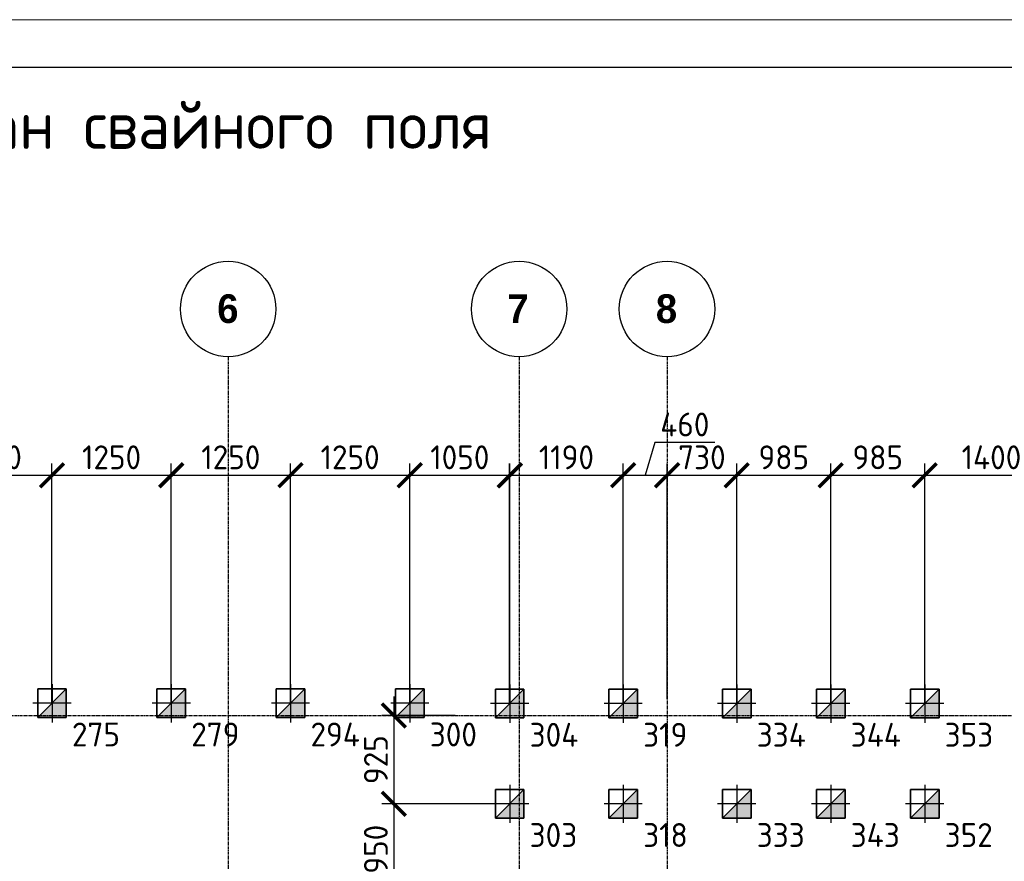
# Model space of a CAD drawing. Header units: millimetres. Extents: x -93479 to 1057970, y -66333 to 172656.
# Tile 242 of 256: x 381143 to 391462, y 52290 to 61105. Entities that reach past the tile are written whole.
import ezdxf

# ---------------------------------------------------------------- set-up
doc = ezdxf.new("R2010")
doc.units = ezdxf.units.MM
for name, pattern in [('______5', [1100, 800, -100, 100, -100]), ('DASHDOT', [25.4, 12.7, -6.35, 0, -6.35]), ('осевая', [50.8, 31.75, -6.35, 6.35, -6.35])]:
    doc.linetypes.add(name, pattern=pattern)
for name, color, linetype, lineweight in [('КО_оси', 1, 'DASHDOT', 25), ('КО_осн_тон', 183, 'Continuous', 25), ('КО_фундаменты', 2, 'Continuous', 50), ('Оси', 40, '______5', 18), ('РАЗМЕРЫ', 7, 'Continuous', 9), ('ТОНКИЕ', 7, 'Continuous', 9), ('Узлы', 7, 'Continuous', 0)]:
    doc.layers.add(name, color=color, linetype=linetype, lineweight=lineweight)
doc.layers.add('ТОЛСТЫЕ_ОСНОВНЫЕ', color=6, linetype='Continuous')
doc.styles.add('GOST-2.304_Type-B', font='GOST_Common.ttf')
doc.styles.add('MtXpl_Century Gothic', font='GOTHICB.TTF', dxfattribs={"height": 0.2})
doc.styles.add('ГОСТ', font='GOST_Common.ttf')
doc.dimstyles.new('СПДС', dxfattribs={"dimscale": 100, "dimtxt": 2.5, "dimasz": 2.5, "dimexe": 1.25, "dimexo": 0, "dimtad": 1, "dimdec": 0, "dimtxsty": 'GOST-2.304_Type-B', "dimblk": 'ARCHTICK', "dimcen": 2.5, "dimdle": 2, "dimadec": 0, "dimazin": 2, "dimtfac": 0.75, "dimtdec": 0, "dimtmove": 1, "dimatfit": 3, "dimfxl": 1, "dimtolj": 1, "dimarcsym": 1})

# ---------------------------------------------------------------- blocks, each defined once
blk = doc.blocks.new('*U1948')
at = {"layer": 'ТОЛСТЫЕ_ОСНОВНЫЕ', "color": 7}
blk.add_lwpolyline([(20, 5), (836, 5), (836, 589), (20, 589)], close=True, dxfattribs=at)
at = {"layer": 'ТОНКИЕ', "color": 7}
blk.add_lwpolyline([(0, 0), (841, 0), (841, 594), (0, 594)], close=True, dxfattribs=at)
blk = doc.blocks.new('оси')
at = {"color": 7, "linetype": 'ByBlock', "lineweight": -2}
for centre in [(21513, 651.4), (24563, 651.4), (26113, 651.4)]:
    blk.add_circle(centre, 500, dxfattribs=at)
at = {"layer": 'Оси', "color": 7, "linetype": 'осевая', "lineweight": 25, "transparency": 33554687}
for p, q in [((21513.5, 151.4), (21513.5, -36280.2)), ((24563.5, 151.4), (24563.5, -36280.2)), ((26113.5, 151.4), (26113.5, -36280.2)), ((-11815.1, -3606.9), (53620.6, -3606.9))]:
    blk.add_line(p, q, dxfattribs=at)
at = {"layer": 'Оси', "color": 7, "lineweight": 25, "transparency": 33554687, "style": 'MtXpl_Century Gothic'}
for s, p in [('6', (21398.4, 505.2)), ('7', (24439.5, 505.2)), ('8', (25996, 505.2))]:
    blk.add_text(s, height=300, dxfattribs=at).set_placement(p)
blk = doc.blocks.new('сваи тип2')
at = {"layer": 'КО_оси', "color": 7, "ltscale": 100}
for p, q in [((-22918, 28209), (-22918, 27809)), ((-22718, 28009), (-23118, 28009))]:
    blk.add_line(p, q, dxfattribs=at)
at = {"layer": 'КО_фундаменты', "color": 7, "lineweight": 35, "ltscale": 100}
for p, q in [((-22768, 28159), (-23068, 28159)), ((-23068, 28159), (-23068, 27859)), ((-22768, 27859), (-22768, 28159)), ((-23068, 27859), (-22768, 27859))]:
    blk.add_line(p, q, dxfattribs=at)
at = {"layer": 'РАЗМЕРЫ', "color": 7}
blk.add_line((-23068, 27859), (-22768, 28159), dxfattribs=at)
at = {"layer": 'РАЗМЕРЫ', "color": 7, "linetype": 'Continuous', "transparency": 33554648}
for points in [[(-22768, 28009), (-22918, 28009), (-22768, 28159)], [(-22918, 27859), (-23068, 27859), (-22918, 28009)], [(-22918, 27859), (-22918, 28009), (-22768, 27859)], [(-22768, 27859), (-22918, 28009), (-22768, 28009)]]:
    blk.add_solid(points, dxfattribs=at)
blk = doc.blocks.new('_ArchTick')
at = {"color": 0, "linetype": 'ByBlock', "const_width": 0.15}
blk.add_lwpolyline([(-0.5, -0.5), (0.5, 0.5)], dxfattribs=at)
blk = doc.blocks.new('*D347')
at = {"layer": 'DEFPOINTS', "color": 0, "ltscale": 100, "transparency": 16777216}
for p in [(381481, 56333), (380231, 53945), (381481, 53945)]:
    blk.add_point(p, dxfattribs=at)
at = {"layer": 'РАЗМЕРЫ', "color": 0, "lineweight": -2, "transparency": 16777216}
for p, q in [((380231, 53945), (380231, 56458)), ((381481, 53945), (381481, 56458)), ((380031, 56333), (381681, 56333))]:
    blk.add_line(p, q, dxfattribs=at)
at = {"layer": 'РАЗМЕРЫ', "color": 0, "lineweight": -2, "ltscale": 100, "transparency": 16777216, "xscale": 250, "yscale": 250, "zscale": 250, "rotation": 180}
blk.add_blockref('_ArchTick', (380231, 56333), dxfattribs=at)
at = {"layer": 'РАЗМЕРЫ', "color": 0, "lineweight": -2, "ltscale": 100, "transparency": 16777216, "xscale": 250, "yscale": 250, "zscale": 250}
blk.add_blockref('_ArchTick', (381481, 56333), dxfattribs=at)
at = {"layer": 'РАЗМЕРЫ', "color": 0, "ltscale": 100, "transparency": 16777216, "insert": (380856, 56521), "char_height": 250, "attachment_point": 5, "style": 'GOST-2.304_Type-B'}
blk.add_mtext('\\A1;1250', dxfattribs=at)
blk = doc.blocks.new('*D348')
at = {"layer": 'DEFPOINTS', "color": 0, "ltscale": 100, "transparency": 16777216}
for p in [(382731, 56333), (381481, 53945), (382731, 53945)]:
    blk.add_point(p, dxfattribs=at)
at = {"layer": 'РАЗМЕРЫ', "color": 0, "lineweight": -2, "transparency": 16777216}
for p, q in [((381481, 53945), (381481, 56458)), ((382731, 53945), (382731, 56458)), ((381281, 56333), (382931, 56333))]:
    blk.add_line(p, q, dxfattribs=at)
at = {"layer": 'РАЗМЕРЫ', "color": 0, "lineweight": -2, "ltscale": 100, "transparency": 16777216, "xscale": 250, "yscale": 250, "zscale": 250, "rotation": 180}
blk.add_blockref('_ArchTick', (381481, 56333), dxfattribs=at)
at = {"layer": 'РАЗМЕРЫ', "color": 0, "lineweight": -2, "ltscale": 100, "transparency": 16777216, "xscale": 250, "yscale": 250, "zscale": 250}
blk.add_blockref('_ArchTick', (382731, 56333), dxfattribs=at)
at = {"layer": 'РАЗМЕРЫ', "color": 0, "ltscale": 100, "transparency": 16777216, "insert": (382106, 56521), "char_height": 250, "attachment_point": 5, "style": 'GOST-2.304_Type-B'}
blk.add_mtext('\\A1;1250', dxfattribs=at)
blk = doc.blocks.new('*D349')
at = {"layer": 'DEFPOINTS', "color": 0, "ltscale": 100, "transparency": 16777216}
for p in [(383981, 56333), (382731, 53945), (383981, 53945)]:
    blk.add_point(p, dxfattribs=at)
at = {"layer": 'РАЗМЕРЫ', "color": 0, "lineweight": -2, "transparency": 16777216}
for p, q in [((382731, 53945), (382731, 56458)), ((383981, 53945), (383981, 56458)), ((382531, 56333), (384181, 56333))]:
    blk.add_line(p, q, dxfattribs=at)
at = {"layer": 'РАЗМЕРЫ', "color": 0, "lineweight": -2, "ltscale": 100, "transparency": 16777216, "xscale": 250, "yscale": 250, "zscale": 250, "rotation": 180}
blk.add_blockref('_ArchTick', (382731, 56333), dxfattribs=at)
at = {"layer": 'РАЗМЕРЫ', "color": 0, "lineweight": -2, "ltscale": 100, "transparency": 16777216, "xscale": 250, "yscale": 250, "zscale": 250}
blk.add_blockref('_ArchTick', (383981, 56333), dxfattribs=at)
at = {"layer": 'РАЗМЕРЫ', "color": 0, "ltscale": 100, "transparency": 16777216, "insert": (383356, 56521), "char_height": 250, "attachment_point": 5, "style": 'GOST-2.304_Type-B'}
blk.add_mtext('\\A1;1250', dxfattribs=at)
blk = doc.blocks.new('*D350')
at = {"layer": 'DEFPOINTS', "color": 0, "ltscale": 100, "transparency": 16777216}
for p in [(385231, 56333), (383981, 53945), (385231, 53945)]:
    blk.add_point(p, dxfattribs=at)
at = {"layer": 'РАЗМЕРЫ', "color": 0, "lineweight": -2, "transparency": 16777216}
for p, q in [((383981, 53945), (383981, 56458)), ((385231, 53945), (385231, 56458)), ((383781, 56333), (385431, 56333))]:
    blk.add_line(p, q, dxfattribs=at)
at = {"layer": 'РАЗМЕРЫ', "color": 0, "lineweight": -2, "ltscale": 100, "transparency": 16777216, "xscale": 250, "yscale": 250, "zscale": 250, "rotation": 180}
blk.add_blockref('_ArchTick', (383981, 56333), dxfattribs=at)
at = {"layer": 'РАЗМЕРЫ', "color": 0, "lineweight": -2, "ltscale": 100, "transparency": 16777216, "xscale": 250, "yscale": 250, "zscale": 250}
blk.add_blockref('_ArchTick', (385231, 56333), dxfattribs=at)
at = {"layer": 'РАЗМЕРЫ', "color": 0, "ltscale": 100, "transparency": 16777216, "insert": (384606, 56521), "char_height": 250, "attachment_point": 5, "style": 'GOST-2.304_Type-B'}
blk.add_mtext('\\A1;1250', dxfattribs=at)
blk = doc.blocks.new('*D351')
at = {"layer": 'DEFPOINTS', "color": 0, "ltscale": 100, "transparency": 16777216}
for p in [(386281, 56333), (385231, 53945), (386281, 53968)]:
    blk.add_point(p, dxfattribs=at)
at = {"layer": 'РАЗМЕРЫ', "color": 0, "lineweight": -2, "transparency": 16777216}
for p, q in [((385231, 53945), (385231, 56458)), ((386281, 53968), (386281, 56458)), ((385031, 56333), (386481, 56333))]:
    blk.add_line(p, q, dxfattribs=at)
at = {"layer": 'РАЗМЕРЫ', "color": 0, "lineweight": -2, "ltscale": 100, "transparency": 16777216, "xscale": 250, "yscale": 250, "zscale": 250, "rotation": 180}
blk.add_blockref('_ArchTick', (385231, 56333), dxfattribs=at)
at = {"layer": 'РАЗМЕРЫ', "color": 0, "lineweight": -2, "ltscale": 100, "transparency": 16777216, "xscale": 250, "yscale": 250, "zscale": 250}
blk.add_blockref('_ArchTick', (386281, 56333), dxfattribs=at)
at = {"layer": 'РАЗМЕРЫ', "color": 0, "ltscale": 100, "transparency": 16777216, "insert": (385756, 56521), "char_height": 250, "attachment_point": 5, "style": 'GOST-2.304_Type-B'}
blk.add_mtext('\\A1;1050', dxfattribs=at)
blk = doc.blocks.new('*D352')
at = {"layer": 'DEFPOINTS', "color": 0, "ltscale": 100, "transparency": 16777216}
for p in [(387468, 56333), (386278, 53941), (387468, 53941)]:
    blk.add_point(p, dxfattribs=at)
at = {"layer": 'РАЗМЕРЫ', "color": 0, "lineweight": -2, "transparency": 16777216}
for p, q in [((386278, 53941), (386278, 56458)), ((387468, 53941), (387468, 56458)), ((386078, 56333), (387668, 56333))]:
    blk.add_line(p, q, dxfattribs=at)
at = {"layer": 'РАЗМЕРЫ', "color": 0, "lineweight": -2, "ltscale": 100, "transparency": 16777216, "xscale": 250, "yscale": 250, "zscale": 250, "rotation": 180}
blk.add_blockref('_ArchTick', (386278, 56333), dxfattribs=at)
at = {"layer": 'РАЗМЕРЫ', "color": 0, "lineweight": -2, "ltscale": 100, "transparency": 16777216, "xscale": 250, "yscale": 250, "zscale": 250}
blk.add_blockref('_ArchTick', (387468, 56333), dxfattribs=at)
at = {"layer": 'РАЗМЕРЫ', "color": 0, "ltscale": 100, "transparency": 16777216, "insert": (386873, 56521), "char_height": 250, "attachment_point": 5, "style": 'GOST-2.304_Type-B'}
blk.add_mtext('\\A1;1190', dxfattribs=at)
blk = doc.blocks.new('*D353')
at = {"layer": 'DEFPOINTS', "color": 0, "ltscale": 100, "transparency": 16777216}
for p in [(387928, 56333), (387928, 53987), (387468, 53941)]:
    blk.add_point(p, dxfattribs=at)
at = {"layer": 'РАЗМЕРЫ', "color": 0, "lineweight": -2, "transparency": 16777216}
for p, q in [((387801, 56677), (387698, 56333)), ((388427, 56677), (387801, 56677)), ((387468, 53941), (387468, 56458)), ((387928, 53987), (387928, 56458)), ((387268, 56333), (388128, 56333))]:
    blk.add_line(p, q, dxfattribs=at)
at = {"layer": 'РАЗМЕРЫ', "color": 0, "lineweight": -2, "ltscale": 100, "transparency": 16777216, "xscale": 250, "yscale": 250, "zscale": 250, "rotation": 180}
blk.add_blockref('_ArchTick', (387468, 56333), dxfattribs=at)
at = {"layer": 'РАЗМЕРЫ', "color": 0, "lineweight": -2, "ltscale": 100, "transparency": 16777216, "xscale": 250, "yscale": 250, "zscale": 250}
blk.add_blockref('_ArchTick', (387928, 56333), dxfattribs=at)
at = {"layer": 'РАЗМЕРЫ', "color": 0, "ltscale": 100, "transparency": 16777216, "insert": (388114, 56865), "char_height": 250, "attachment_point": 5, "style": 'GOST-2.304_Type-B'}
blk.add_mtext('\\A1;460', dxfattribs=at)
blk = doc.blocks.new('*D354')
at = {"layer": 'DEFPOINTS', "color": 0, "ltscale": 100, "transparency": 16777216}
for p in [(388658, 56333), (387928, 53987), (388658, 53941)]:
    blk.add_point(p, dxfattribs=at)
at = {"layer": 'РАЗМЕРЫ', "color": 0, "lineweight": -2, "transparency": 16777216}
for p, q in [((387928, 53987), (387928, 56458)), ((388658, 53941), (388658, 56458)), ((387728, 56333), (388858, 56333))]:
    blk.add_line(p, q, dxfattribs=at)
at = {"layer": 'РАЗМЕРЫ', "color": 0, "lineweight": -2, "ltscale": 100, "transparency": 16777216, "xscale": 250, "yscale": 250, "zscale": 250, "rotation": 180}
blk.add_blockref('_ArchTick', (387928, 56333), dxfattribs=at)
at = {"layer": 'РАЗМЕРЫ', "color": 0, "lineweight": -2, "ltscale": 100, "transparency": 16777216, "xscale": 250, "yscale": 250, "zscale": 250}
blk.add_blockref('_ArchTick', (388658, 56333), dxfattribs=at)
at = {"layer": 'РАЗМЕРЫ', "color": 0, "ltscale": 100, "transparency": 16777216, "insert": (388293, 56521), "char_height": 250, "attachment_point": 5, "style": 'GOST-2.304_Type-B'}
blk.add_mtext('\\A1;730', dxfattribs=at)
blk = doc.blocks.new('*D355')
at = {"layer": 'DEFPOINTS', "color": 0, "ltscale": 100, "transparency": 16777216}
for p in [(389643, 56333), (388658, 53941), (389643, 53941)]:
    blk.add_point(p, dxfattribs=at)
at = {"layer": 'РАЗМЕРЫ', "color": 0, "lineweight": -2, "transparency": 16777216}
for p, q in [((388658, 53941), (388658, 56458)), ((389643, 53941), (389643, 56458)), ((388458, 56333), (389843, 56333))]:
    blk.add_line(p, q, dxfattribs=at)
at = {"layer": 'РАЗМЕРЫ', "color": 0, "lineweight": -2, "ltscale": 100, "transparency": 16777216, "xscale": 250, "yscale": 250, "zscale": 250, "rotation": 180}
blk.add_blockref('_ArchTick', (388658, 56333), dxfattribs=at)
at = {"layer": 'РАЗМЕРЫ', "color": 0, "lineweight": -2, "ltscale": 100, "transparency": 16777216, "xscale": 250, "yscale": 250, "zscale": 250}
blk.add_blockref('_ArchTick', (389643, 56333), dxfattribs=at)
at = {"layer": 'РАЗМЕРЫ', "color": 0, "ltscale": 100, "transparency": 16777216, "insert": (389151, 56521), "char_height": 250, "attachment_point": 5, "style": 'GOST-2.304_Type-B'}
blk.add_mtext('\\A1;985', dxfattribs=at)
blk = doc.blocks.new('*D356')
at = {"layer": 'DEFPOINTS', "color": 0, "ltscale": 100, "transparency": 16777216}
for p in [(390628, 56333), (389643, 53941), (390628, 53941)]:
    blk.add_point(p, dxfattribs=at)
at = {"layer": 'РАЗМЕРЫ', "color": 0, "lineweight": -2, "transparency": 16777216}
for p, q in [((389643, 53941), (389643, 56458)), ((390628, 53941), (390628, 56458)), ((389443, 56333), (390828, 56333))]:
    blk.add_line(p, q, dxfattribs=at)
at = {"layer": 'РАЗМЕРЫ', "color": 0, "lineweight": -2, "ltscale": 100, "transparency": 16777216, "xscale": 250, "yscale": 250, "zscale": 250, "rotation": 180}
blk.add_blockref('_ArchTick', (389643, 56333), dxfattribs=at)
at = {"layer": 'РАЗМЕРЫ', "color": 0, "lineweight": -2, "ltscale": 100, "transparency": 16777216, "xscale": 250, "yscale": 250, "zscale": 250}
blk.add_blockref('_ArchTick', (390628, 56333), dxfattribs=at)
at = {"layer": 'РАЗМЕРЫ', "color": 0, "ltscale": 100, "transparency": 16777216, "insert": (390136, 56521), "char_height": 250, "attachment_point": 5, "style": 'GOST-2.304_Type-B'}
blk.add_mtext('\\A1;985', dxfattribs=at)
blk = doc.blocks.new('*D357')
at = {"layer": 'DEFPOINTS', "color": 0, "ltscale": 100, "transparency": 16777216}
for p in [(392028, 56333), (390628, 53941), (392028, 53941)]:
    blk.add_point(p, dxfattribs=at)
at = {"layer": 'РАЗМЕРЫ', "color": 0, "lineweight": -2, "transparency": 16777216}
for p, q in [((390628, 53941), (390628, 56458)), ((392028, 53941), (392028, 56458)), ((390428, 56333), (392228, 56333))]:
    blk.add_line(p, q, dxfattribs=at)
at = {"layer": 'РАЗМЕРЫ', "color": 0, "lineweight": -2, "ltscale": 100, "transparency": 16777216, "xscale": 250, "yscale": 250, "zscale": 250, "rotation": 180}
blk.add_blockref('_ArchTick', (390628, 56333), dxfattribs=at)
at = {"layer": 'РАЗМЕРЫ', "color": 0, "lineweight": -2, "ltscale": 100, "transparency": 16777216, "xscale": 250, "yscale": 250, "zscale": 250}
blk.add_blockref('_ArchTick', (392028, 56333), dxfattribs=at)
at = {"layer": 'РАЗМЕРЫ', "color": 0, "ltscale": 100, "transparency": 16777216, "insert": (391328, 56521), "char_height": 250, "attachment_point": 5, "style": 'GOST-2.304_Type-B'}
blk.add_mtext('\\A1;1400', dxfattribs=at)
blk = doc.blocks.new('*D286')
at = {"layer": 'DEFPOINTS', "color": 0, "ltscale": 100, "transparency": 16777216}
for p in [(385707, 53816), (385064, 52891), (386078, 52891)]:
    blk.add_point(p, dxfattribs=at)
at = {"layer": 'РАЗМЕРЫ', "color": 0, "lineweight": -2, "transparency": 16777216}
for p, q in [((385064, 54016), (385064, 52691)), ((385707, 53816), (384939, 53816)), ((386078, 52891), (384939, 52891))]:
    blk.add_line(p, q, dxfattribs=at)
at = {"layer": 'РАЗМЕРЫ', "color": 0, "lineweight": -2, "ltscale": 100, "transparency": 16777216, "xscale": 250, "yscale": 250, "zscale": 250}
for p, rotation in [((385064, 53816), 90), ((385064, 52891), 270)]:
    blk.add_blockref('_ArchTick', p, dxfattribs=dict(at, rotation=rotation))
at = {"layer": 'РАЗМЕРЫ', "color": 0, "ltscale": 100, "transparency": 16777216, "insert": (384876, 53354), "char_height": 250, "attachment_point": 5, "rotation": 90, "style": 'GOST-2.304_Type-B'}
blk.add_mtext('\\A1;925', dxfattribs=at)
blk = doc.blocks.new('*D287')
at = {"layer": 'DEFPOINTS', "color": 0, "ltscale": 100, "transparency": 16777216}
for p in [(386078, 52891), (385064, 51941), (386078, 51941)]:
    blk.add_point(p, dxfattribs=at)
at = {"layer": 'РАЗМЕРЫ', "color": 0, "lineweight": -2, "transparency": 16777216}
for p, q in [((385064, 53091), (385064, 51741)), ((386078, 52891), (384939, 52891)), ((386078, 51941), (384939, 51941))]:
    blk.add_line(p, q, dxfattribs=at)
at = {"layer": 'РАЗМЕРЫ', "color": 0, "lineweight": -2, "ltscale": 100, "transparency": 16777216, "xscale": 250, "yscale": 250, "zscale": 250}
for p, rotation in [((385064, 52891), 90), ((385064, 51941), 270)]:
    blk.add_blockref('_ArchTick', p, dxfattribs=dict(at, rotation=rotation))
at = {"layer": 'РАЗМЕРЫ', "color": 0, "ltscale": 100, "transparency": 16777216, "insert": (384876, 52416), "char_height": 250, "attachment_point": 5, "rotation": 90, "style": 'GOST-2.304_Type-B'}
blk.add_mtext('\\A1;950', dxfattribs=at)

msp = doc.modelspace()

# ---------------------------------------------------------------- block references
at = {"xscale": 100, "yscale": 100, "zscale": 100}
msp.add_blockref('*U1948', (340557.7, 1704.9), dxfattribs=at)
at = {"color": 7}
msp.add_blockref('оси', (361814.4, 57423.2), dxfattribs=at)
at = {"layer": 'РАЗМЕРЫ', "color": 7}
for p in [(404399.5, 25935.4, -3100), (405649.5, 25935.4, -3100), (406899.5, 25935.4, -3100), (408149.5, 25935.4, -3100), (409196.2, 25932.2, -3100), (410386.2, 25932.2, -3100), (411576.2, 25932.2, -3100), (412561.2, 25932.2, -3100), (413546.2, 25932.2, -3100), (409196.2, 24882.2, -3100), (410386.2, 24882.2, -3100), (411576.2, 24882.2, -3100), (412561.2, 24882.2, -3100), (413546.2, 24882.2, -3100)]:
    msp.add_blockref('сваи тип2', p, dxfattribs=at)

# ---------------------------------------------------------------- texts
at = {"layer": 'КО_осн_тон', "color": 7, "style": 'ГОСТ'}
for s, p in [('275', (381690.6, 53493, -3100)), ('279', (382940.6, 53493, -3100)), ('294', (384190.6, 53493, -3100)), ('300', (385440.6, 53493, -3100)), ('304', (386487.3, 53489.7, -3100)), ('319', (387677.3, 53489.7, -3100)), ('334', (388867.3, 53489.7, -3100)), ('344', (389852.3, 53489.7, -3100)), ('353', (390837.3, 53489.7, -3100)), ('303', (386487.3, 52439.7, -3100)), ('318', (387677.3, 52439.7, -3100)), ('333', (388867.3, 52439.7, -3100)), ('343', (389852.3, 52439.7, -3100)), ('352', (390837.3, 52439.7, -3100))]:
    msp.add_text(s, height=250, dxfattribs=at).set_placement(p)
at = {"layer": 'Узлы', "color": 7, "linetype": 'Continuous', "lineweight": 0, "style": 'GOST-2.304_Type-B'}
msp.add_text('План свайного поля', height=500, dxfattribs=at).set_placement((380018, 59752))

# ---------------------------------------------------------------- dimensions: what is measured, and where the dimension line sits
at = {"layer": 'РАЗМЕРЫ', "color": 7}
for base, p1, p2, picture, middle in [((387927.9, 56333.3), (387468.1, 53941.3, -3100), (387927.9, 53987), '*D353', (387863.7, 56864.8)), ((381481.4, 56333.3), (380231.4, 53944.6, -3100), (381481.4, 53944.6, -3100), '*D347', (380856.4, 56520.9)), ((382731.4, 56333.3), (381481.4, 53944.6, -3100), (382731.4, 53944.6, -3100), '*D348', (382106.4, 56520.9)), ((383981.4, 56333.3), (382731.4, 53944.6, -3100), (383981.4, 53944.6, -3100), '*D349', (383356.4, 56520.9)), ((385231.4, 56333.3), (383981.4, 53944.6, -3100), (385231.4, 53944.6, -3100), '*D350', (384606.4, 56520.9)), ((386281.5, 56333.3), (385231.4, 53944.6, -3100), (386281.5, 53968.4, -3100), '*D351', (385756.4, 56520.9)), ((387468.1, 56333.3), (386278.1, 53941.3, -3100), (387468.1, 53941.3, -3100), '*D352', (386873.1, 56520.9)), ((388658.1, 56333.3), (387927.9, 53987), (388658.1, 53941.3, -3100), '*D354', (388293, 56521.2)), ((389643.1, 56333.3), (388658.1, 53941.3, -3100), (389643.1, 53941.3, -3100), '*D355', (389150.6, 56520.9)), ((390628.1, 56333.3), (389643.1, 53941.3, -3100), (390628.1, 53941.3, -3100), '*D356', (390135.6, 56520.9)), ((392028.1, 56333.3), (390628.1, 53941.3, -3100), (392028.1, 53941.3, -3100), '*D357', (391328.1, 56520.9))]:
    dim = msp.add_linear_dim(base=base, p1=p1, p2=p2, dimstyle='СПДС', dxfattribs=at)
    dim.commit()
    dim.dimension.update_dxf_attribs({"geometry": picture, "text_midpoint": middle})
for base, p1, p2, picture, middle in [((385063.5, 52891.3), (385706.7, 53816.3), (386078.1, 52891.3, -3100), '*D286', (384875.9, 53353.8)), ((385063.5356, 51940.8325), (386078.0838, 52891.3001, -3100), (386077.6807, 51940.8325, -3100), '*D287', (384875.9105, 52416.0663))]:
    dim = msp.add_linear_dim(base=base, p1=p1, p2=p2, angle=90, dimstyle='СПДС', dxfattribs=at)
    dim.commit()
    dim.dimension.update_dxf_attribs({"geometry": picture, "text_midpoint": middle})

doc.saveas('drawing.dxf')
